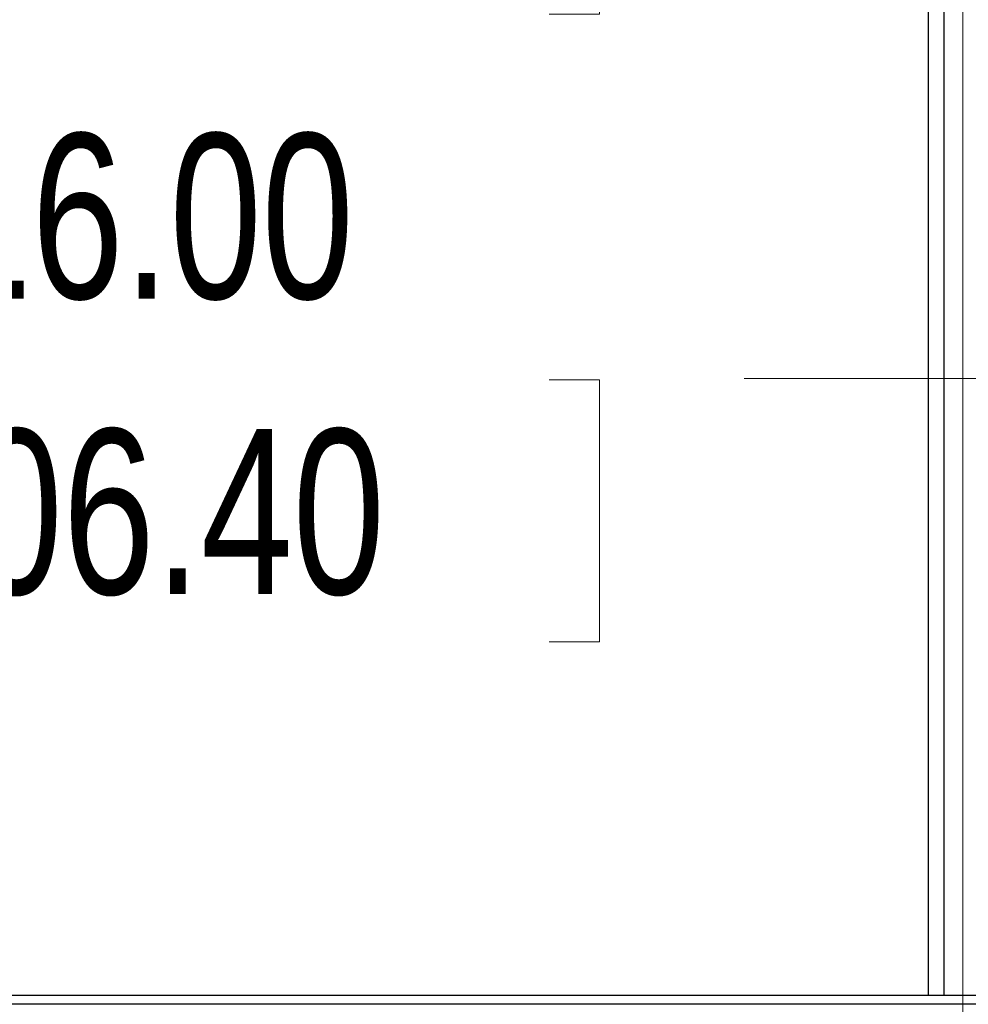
# Model space of a CAD drawing. Header units: inches. Extents: x 5 to 165, y 3 to 108.
# Tile 101 of 139: x 142 to 150, y 37 to 45. Entities that reach past the tile are written whole.
import ezdxf

# ---------------------------------------------------------------- set-up
doc = ezdxf.new("R2010")
doc.units = ezdxf.units.IN
doc.header["$LTSCALE"] = 10
doc.header["$MEASUREMENT"] = 0
doc.styles.add('SLDTEXTSTYLE0', font='TXT', dxfattribs={"width": 0.75})
doc.dimstyles.new('SLDDIMSTYLE0', dxfattribs={"dimtxt": 1.377953, "dimasz": 1.56, "dimexe": 0, "dimexo": 0.0625, "dimgap": 0.344488, "dimtad": 0, "dimtih": 1, "dimtoh": 1, "dimrnd": 1e-09, "dimzin": 4, "dimdsep": 46, "dimtxsty": 'SLDTEXTSTYLE0', "dimsah": 1, "dimcen": 0.09, "dimadec": 0, "dimazin": 1, "dimtfac": 1, "dimtofl": 0, "dimtmove": 0, "dimatfit": 3, "dimfxl": 1, "dimfrac": 2, "dimtolj": 1, "dimtzin": 12, "dimarcsym": 0})

# ---------------------------------------------------------------- blocks, each defined once
blk = doc.blocks.new('_D_5')
at = {"color": 216, "linetype": 'Continuous', "lineweight": 18, "true_color": 0x800080}
for p, q in [((138.1474, 35.2723), (138.1474, 48.8426)), ((150.1474, 35.2723), (150.1474, 48.8426)), ((138.1474, 47.5926), (139.4661, 47.5926)), ((141.0944, 47.5821), (140.6746, 47.5821)), ((140.6746, 47.5821), (140.6746, 45.3946)), ((146.6943, 47.5821), (147.1141, 47.5821)), ((147.1141, 47.5821), (147.1141, 45.3946)), ((150.1474, 47.5926), (148.3227, 47.5926)), ((140.6746, 45.3946), (141.0944, 45.3946)), ((147.1141, 45.3946), (146.6943, 45.3946))]:
    blk.add_line(p, q, dxfattribs=at)
for points in [[(138.1474, 47.5926), (139.7074, 47.3326), (139.7074, 47.8526)], [(150.1474, 47.5926), (148.5874, 47.8526), (148.5874, 47.3326)]]:
    blk.add_solid(points, dxfattribs=at)
at = {"color": 216, "linetype": 'Continuous', "lineweight": 18, "true_color": 0x800080, "char_height": 1.37795, "attachment_point": 1, "style": 'SLDTEXTSTYLE0'}
for s, insert in [('12.00', (141.6035, 49.6383)), ('304.80', (141.0944, 47.1709))]:
    blk.add_mtext(s, dxfattribs=dict(at, insert=insert))
blk = doc.blocks.new('_D_6')
at = {"color": 216, "linetype": 'Continuous', "lineweight": 18, "true_color": 0x800080}
for p, q in [((136.1474, 35.2723), (136.1474, 43.6013)), ((152.1474, 35.2723), (152.1474, 43.6013)), ((136.1474, 42.3513), (139.4661, 42.3513)), ((141.0944, 42.3407), (140.6746, 42.3407)), ((140.6746, 42.3407), (140.6746, 40.1532)), ((146.6943, 42.3407), (147.1141, 42.3407)), ((147.1141, 42.3407), (147.1141, 40.1532)), ((152.1474, 42.3513), (148.3227, 42.3513)), ((140.6746, 40.1532), (141.0944, 40.1532)), ((147.1141, 40.1532), (146.6943, 40.1532))]:
    blk.add_line(p, q, dxfattribs=at)
for points in [[(136.1474, 42.3513), (137.7074, 42.0913), (137.7074, 42.6113)], [(152.1474, 42.3513), (150.5874, 42.6113), (150.5874, 42.0913)]]:
    blk.add_solid(points, dxfattribs=at)
at = {"color": 216, "linetype": 'Continuous', "lineweight": 18, "true_color": 0x800080, "char_height": 1.37795, "attachment_point": 1, "style": 'SLDTEXTSTYLE0'}
for s, insert in [('16.00', (141.6035, 44.3969)), ('406.40', (141.0944, 41.9295))]:
    blk.add_mtext(s, dxfattribs=dict(at, insert=insert))

msp = doc.modelspace()

# ---------------------------------------------------------------- linework, layer by layer
at = {"color": 7, "linetype": 'Continuous', "lineweight": 25}
for p, q in [((149.859458, 37.204265), (149.859458, 46.779398)), ((149.991458, 37.204265), (149.991458, 46.751276)), ((134.082442, 37.204265), (154.212442, 37.204265)), ((134.082442, 37.130265), (154.212442, 37.130265))]:
    msp.add_line(p, q, dxfattribs=at)

# ---------------------------------------------------------------- dimensions: what is measured, and where the dimension line sits
at = {"color": 216, "linetype": 'Continuous', "lineweight": 18, "true_color": 0x800080}
for base, p1, p2, picture, middle in [((150.147442, 47.592633), (138.147442, 34.772265), (150.147442, 34.772265), '_D_5', (143.894363, 47.592633)), ((152.147442, 42.351257), (136.147442, 34.772265), (152.147442, 34.772265), '_D_6', (143.894363, 42.351257))]:
    dim = msp.add_linear_dim(base=base, p1=p1, p2=p2, dimstyle='SLDDIMSTYLE0', dxfattribs=at)
    dim.commit()
    dim.dimension.update_dxf_attribs({"geometry": picture, "text_midpoint": middle, "dimtype": 160})

doc.saveas('drawing.dxf')
